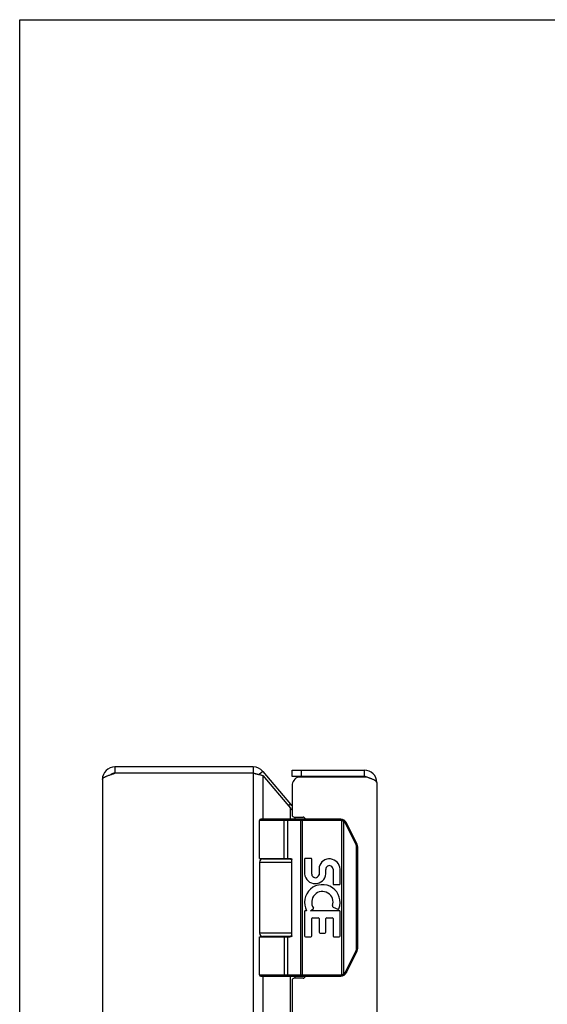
# Model space of a CAD drawing. Header units: inches. Extents: x 0 to 42.3, y 0 to 27.4.
# Tile 7 of 13: x 0 to 5, y 17.9 to 27.4. Entities that reach past the tile are written whole.
import ezdxf

# ---------------------------------------------------------------- set-up
doc = ezdxf.new("R2010")
doc.units = ezdxf.units.IN
doc.header["$LTSCALE"] = 2.325389
doc.header["$MEASUREMENT"] = 0
doc.layers.get('0').update_dxf_attribs({"linetype": 'CONTINUOUS'})
doc.layers.add('02___PRT_ALL_AXES', color=7, linetype='CONTINUOUS')

msp = doc.modelspace()

# ---------------------------------------------------------------- linework, layer by layer
at = {"color": 7, "linetype": 'Continuous'}
for p, q in [((0, 0), (0, 27.3575)), ((0, 27.3575), (42.2798, 27.3575)), ((0.9108, 20.2099), (0.9108, 20.1499)), ((2.2349, 20.2099), (2.2349, 20.1499)), ((2.3268, 20.167), (2.2919, 20.1377)), ((2.6064, 20.1199), (2.6064, 20.1799)), ((2.6964, 20.1199), (2.6964, 20.1799)), ((3.2964, 20.1799), (3.2964, 20.1199)), ((3.2964, 20.1199), (2.6064, 20.1199)), ((2.5897, 19.8537), (2.5707, 19.8377)), ((3.0707, 19.6969), (2.2934, 19.6969)), ((3.0707, 19.7099), (2.3064, 19.7099)), ((2.5238, 19.7099), (2.5237, 19.7099)), ((2.5239, 19.7099), (2.5238, 19.7099)), ((2.524, 19.7099), (2.5239, 19.7099)), ((2.5302, 19.3349), (2.5302, 19.6971)), ((2.5303, 19.3349), (2.5303, 19.6971)), ((2.5662, 19.3349), (2.5662, 19.6969)), ((2.6865, 19.7051), (2.6864, 19.7054)), ((2.6865, 19.7048), (2.6865, 19.7051)), ((2.6865, 19.7044), (2.6865, 19.7048)), ((2.6866, 19.7041), (2.6865, 19.7044)), ((2.6866, 19.7037), (2.6866, 19.7041)), ((2.6866, 19.7033), (2.6866, 19.7037)), ((2.6867, 19.7029), (2.6866, 19.7033)), ((2.6867, 19.7026), (2.6867, 19.7029)), ((2.6867, 19.7022), (2.6867, 19.7026)), ((2.6868, 19.7018), (2.6867, 19.7022)), ((2.6868, 19.7014), (2.6868, 19.7018)), ((2.6868, 19.7009), (2.6868, 19.7014)), ((2.6868, 19.7005), (2.6868, 19.7009)), ((2.6868, 19.7001), (2.6868, 19.7005)), ((2.6869, 19.6997), (2.6868, 19.7001)), ((2.6869, 19.6993), (2.6869, 19.6997)), ((2.6869, 19.6988), (2.6869, 19.6993)), ((2.6869, 19.6984), (2.6869, 19.6988)), ((2.6869, 19.698), (2.6869, 19.6984)), ((2.6869, 19.6975), (2.6869, 19.698)), ((2.6869, 19.6971), (2.6869, 19.6975)), ((2.7061, 18.2099), (2.7061, 19.7099)), ((3.0707, 19.6969), (3.0707, 19.7099)), ((3.0827, 19.6954), (3.0858, 19.708)), ((3.0827, 18.2243), (3.0827, 19.6954)), ((3.1, 19.6886), (3.1002, 19.6889)), ((3.1, 18.2312), (3.1, 19.6886)), ((3.1002, 19.6889), (3.1006, 19.6895)), ((3.1006, 19.6895), (3.1009, 19.69)), ((3.1009, 19.69), (3.1012, 19.6906)), ((3.1012, 19.6906), (3.1016, 19.6911)), ((3.1016, 19.6911), (3.1019, 19.6916)), ((3.1019, 19.6916), (3.1021, 19.692)), ((3.1021, 19.692), (3.1023, 19.6923)), ((3.1023, 19.6923), (3.1025, 19.6926)), ((3.1025, 19.6926), (3.1027, 19.693)), ((3.1027, 19.693), (3.1029, 19.6933)), ((3.1029, 19.6933), (3.103, 19.6936)), ((3.103, 19.6936), (3.1032, 19.6939)), ((3.1032, 19.6939), (3.1034, 19.6942)), ((3.1034, 19.6942), (3.1036, 19.6945)), ((3.1036, 19.6945), (3.1037, 19.6948)), ((3.1037, 19.6948), (3.1039, 19.6951)), ((3.1039, 19.6951), (3.104, 19.6954)), ((3.104, 19.6954), (3.1042, 19.6957)), ((3.1042, 19.6957), (3.1043, 19.696)), ((3.1043, 19.696), (3.1044, 19.6962)), ((3.1168, 19.6695), (3.1174, 19.6698)), ((3.2179, 19.4673), (3.1168, 19.6695)), ((3.1174, 19.6698), (3.1181, 19.6702)), ((3.1181, 19.6702), (3.1189, 19.6706)), ((3.1189, 19.6706), (3.1196, 19.671)), ((3.1196, 19.671), (3.1203, 19.6714)), ((3.1203, 19.6714), (3.121, 19.6717)), ((3.121, 19.6717), (3.1217, 19.6721)), ((3.1217, 19.6721), (3.1221, 19.6724)), ((3.1221, 19.6724), (3.1226, 19.6726)), ((3.1226, 19.6726), (3.123, 19.6729)), ((3.123, 19.6729), (3.1234, 19.6731)), ((3.1234, 19.6731), (3.1238, 19.6733)), ((3.1238, 19.6733), (3.1241, 19.6735)), ((3.1241, 19.6735), (3.1243, 19.6736)), ((3.1243, 19.6736), (3.1245, 19.6738)), ((3.1245, 19.6738), (3.1248, 19.6739)), ((3.1248, 19.6739), (3.125, 19.674)), ((3.125, 19.674), (3.1252, 19.6741)), ((3.1252, 19.6741), (3.1254, 19.6743)), ((3.2278, 19.4731), (3.1266, 19.6753)), ((3.2179, 19.4673), (3.2185, 19.4676)), ((3.2185, 19.4676), (3.2193, 19.468)), ((3.2193, 19.468), (3.22, 19.4684)), ((3.22, 19.4684), (3.2207, 19.4687)), ((3.2207, 19.4687), (3.2214, 19.4691)), ((3.2214, 19.4691), (3.2221, 19.4695)), ((3.2221, 19.4695), (3.2228, 19.4698)), ((3.2228, 19.4698), (3.2233, 19.4701)), ((3.2232, 18.4746), (3.2232, 19.4451)), ((3.2232, 19.4451), (3.2344, 19.4451)), ((3.2233, 19.4701), (3.2237, 19.4704)), ((3.2237, 19.4704), (3.2242, 19.4706)), ((3.2242, 19.4706), (3.2246, 19.4708)), ((3.2246, 19.4708), (3.225, 19.4711)), ((3.225, 19.4711), (3.2252, 19.4712)), ((3.2252, 19.4712), (3.2254, 19.4714)), ((3.2254, 19.4714), (3.2257, 19.4715)), ((3.2257, 19.4715), (3.2259, 19.4716)), ((3.2259, 19.4716), (3.2261, 19.4718)), ((3.2261, 19.4718), (3.2263, 19.4719)), ((3.2263, 19.4719), (3.2265, 19.472)), ((3.2344, 18.4746), (3.2344, 19.4451)), ((2.3234, 19.3299), (2.6021, 19.3299)), ((2.6043, 18.5949), (2.6043, 19.3249)), ((2.2934, 19.2999), (2.6043, 19.2999)), ((2.6043, 18.6199), (2.2934, 18.6199)), ((2.2934, 18.5849), (2.5844, 18.5849)), ((2.6021, 18.5899), (2.3234, 18.5899)), ((2.5662, 18.2229), (2.5662, 18.5849)), ((3.2232, 18.4746), (3.2344, 18.4746)), ((3.1168, 18.2503), (3.2179, 18.4525)), ((3.1266, 18.2444), (3.2278, 18.4467)), ((3.2179, 18.4525), (3.2189, 18.452)), ((3.2189, 18.452), (3.2196, 18.4516)), ((3.2196, 18.4516), (3.2204, 18.4512)), ((3.2204, 18.4512), (3.2211, 18.4509)), ((3.2211, 18.4509), (3.2218, 18.4505)), ((3.2218, 18.4505), (3.2225, 18.4501)), ((3.2225, 18.4501), (3.2229, 18.4498)), ((3.2229, 18.4498), (3.2234, 18.4496)), ((3.2234, 18.4496), (3.2239, 18.4493)), ((3.2239, 18.4493), (3.2243, 18.4491)), ((3.2243, 18.4491), (3.2247, 18.4489)), ((3.2247, 18.4489), (3.225, 18.4487)), ((3.225, 18.4487), (3.2252, 18.4486)), ((3.2252, 18.4486), (3.2254, 18.4484)), ((3.2254, 18.4484), (3.2257, 18.4483)), ((3.2257, 18.4483), (3.2259, 18.4481)), ((3.2259, 18.4481), (3.2261, 18.448)), ((3.2261, 18.448), (3.2263, 18.4479)), ((2.2934, 18.2229), (3.0707, 18.2229)), ((2.3064, 18.2099), (3.0707, 18.2099)), ((2.5238, 18.2099), (2.5237, 18.2099)), ((2.5239, 18.2099), (2.5238, 18.2099)), ((2.524, 18.2099), (2.5239, 18.2099)), ((2.5242, 18.2099), (2.524, 18.2099)), ((2.6866, 18.2155), (2.6865, 18.2152)), ((2.6865, 18.2152), (2.6865, 18.2148)), ((2.6867, 18.2166), (2.6866, 18.2163)), ((2.6866, 18.2163), (2.6866, 18.2159)), ((2.6866, 18.2159), (2.6866, 18.2155)), ((2.6868, 18.2182), (2.6867, 18.2178)), ((2.6867, 18.2178), (2.6867, 18.2174)), ((2.6867, 18.2174), (2.6867, 18.217)), ((2.6867, 18.217), (2.6867, 18.2166)), ((2.6869, 18.2199), (2.6868, 18.2195)), ((2.6868, 18.2195), (2.6868, 18.219)), ((2.6868, 18.219), (2.6868, 18.2186)), ((2.6868, 18.2186), (2.6868, 18.2182)), ((2.6869, 18.2225), (2.6869, 18.222)), ((2.6869, 18.222), (2.6869, 18.2216)), ((2.6869, 18.2216), (2.6869, 18.2212)), ((2.6869, 18.2212), (2.6869, 18.2207)), ((2.6869, 18.2207), (2.6869, 18.2203)), ((2.6869, 18.2203), (2.6869, 18.2199)), ((3.0707, 18.2229), (3.0707, 18.2099)), ((3.0827, 18.2243), (3.0858, 18.2117)), ((3.1, 18.2312), (3.1003, 18.2307)), ((3.1003, 18.2307), (3.1007, 18.2301)), ((3.1007, 18.2301), (3.101, 18.2296)), ((3.101, 18.2296), (3.1013, 18.229)), ((3.1013, 18.229), (3.1017, 18.2285)), ((3.1017, 18.2285), (3.102, 18.228)), ((3.102, 18.228), (3.1022, 18.2277)), ((3.1022, 18.2277), (3.1024, 18.2273)), ((3.1024, 18.2273), (3.1026, 18.227)), ((3.1026, 18.227), (3.1028, 18.2267)), ((3.1028, 18.2267), (3.103, 18.2263)), ((3.103, 18.2263), (3.1031, 18.226)), ((3.1031, 18.226), (3.1033, 18.2257)), ((3.1033, 18.2257), (3.1035, 18.2254)), ((3.1035, 18.2254), (3.1036, 18.2251)), ((3.1036, 18.2251), (3.1038, 18.2248)), ((3.1038, 18.2248), (3.104, 18.2245)), ((3.104, 18.2245), (3.1041, 18.2242)), ((3.1041, 18.2242), (3.1042, 18.224)), ((3.1168, 18.2503), (3.1178, 18.2498)), ((3.1178, 18.2498), (3.1185, 18.2494)), ((3.1185, 18.2494), (3.1193, 18.249)), ((3.1193, 18.249), (3.12, 18.2486)), ((3.12, 18.2486), (3.1207, 18.2482)), ((3.1207, 18.2482), (3.1213, 18.2479)), ((3.1213, 18.2479), (3.1218, 18.2476)), ((3.1218, 18.2476), (3.1223, 18.2473)), ((3.1223, 18.2473), (3.1227, 18.2471)), ((3.1227, 18.2471), (3.1232, 18.2468)), ((3.1232, 18.2468), (3.1236, 18.2466)), ((3.1236, 18.2466), (3.1238, 18.2464)), ((3.1238, 18.2464), (3.1241, 18.2463)), ((3.1241, 18.2463), (3.1243, 18.2462)), ((3.1243, 18.2462), (3.1245, 18.246)), ((3.1245, 18.246), (3.1248, 18.2459)), ((3.1248, 18.2459), (3.125, 18.2458)), ((3.125, 18.2458), (3.1252, 18.2456))]:
    msp.add_line(p, q, dxfattribs=at)
at = {"color": 3, "linetype": 'Continuous'}
for p, q in [((2.2349, 20.2099), (0.9108, 20.2099)), ((2.3268, 20.167), (2.5897, 19.8537)), ((2.6064, 20.1799), (3.2964, 20.1799)), ((0.7908, 20.0899), (0.7908, 7.3299)), ((2.2349, 20.1499), (0.9108, 20.1499)), ((2.2349, 20.1499), (2.2349, 7.2699)), ((2.3268, 20.1285), (2.3268, 19.7099)), ((2.3268, 20.1285), (2.5897, 19.8151)), ((2.6668, 20.1149), (3.312, 20.1149)), ((3.4164, 20.0599), (3.4164, 7.3599)), ((2.6064, 20.0299), (2.6064, 19.7499)), ((2.5897, 19.7099), (2.5897, 19.8151)), ((2.6264, 19.7299), (2.7114, 19.7299)), ((2.6357, 19.7099), (2.6357, 19.7299)), ((2.3268, 19.3349), (2.3268, 19.3299)), ((2.5897, 19.3299), (2.5897, 19.3346)), ((2.3268, 18.5899), (2.3268, 18.5849)), ((2.5897, 18.5852), (2.5897, 18.5899)), ((2.3268, 18.2099), (2.3268, 9.2099)), ((2.5897, 9.2099), (2.5897, 18.2099)), ((2.7114, 18.1899), (2.6264, 18.1899)), ((2.6357, 18.1899), (2.6357, 18.2099)), ((2.6064, 18.1699), (2.6064, 9.2499))]:
    msp.add_line(p, q, dxfattribs=at)
for points in [[(0.7908, 20.0899), (0.791, 20.092), (0.7916, 20.0942), (0.7925, 20.0963), (0.7938, 20.0985), (0.7955, 20.1006), (0.7976, 20.1027), (0.8, 20.1049), (0.8027, 20.107), (0.8058, 20.1092), (0.8092, 20.1113), (0.813, 20.1135), (0.817, 20.1156), (0.8213, 20.1177), (0.826, 20.1199), (0.8309, 20.122), (0.836, 20.1242), (0.8414, 20.1263), (0.847, 20.1285), (0.8528, 20.1306), (0.8587, 20.1327), (0.8649, 20.1349), (0.8712, 20.137), (0.8776, 20.1392), (0.8841, 20.1413), (0.8907, 20.1435), (0.8974, 20.1456), (0.9041, 20.1477), (0.9108, 20.1499)], [(2.2349, 20.1499), (2.2479, 20.1472), (2.2544, 20.1459), (2.2609, 20.1445), (2.2672, 20.1432), (2.2734, 20.1419), (2.2796, 20.1405), (2.2856, 20.1392), (2.2914, 20.1378), (2.2971, 20.1365), (2.3026, 20.1352), (2.3079, 20.1338), (2.313, 20.1325), (2.3179, 20.1311), (2.3225, 20.1298), (2.3268, 20.1285)], [(3.4164, 20.0599), (3.4162, 20.0619), (3.4157, 20.0638), (3.4149, 20.0658), (3.4138, 20.0677), (3.4124, 20.0697), (3.4107, 20.0717), (3.4087, 20.0736), (3.4063, 20.0756), (3.4037, 20.0776), (3.4008, 20.0795), (3.3977, 20.0815), (3.3942, 20.0835), (3.3905, 20.0854), (3.3866, 20.0874), (3.3824, 20.0894), (3.378, 20.0913), (3.3733, 20.0933), (3.3685, 20.0952), (3.3635, 20.0972), (3.3583, 20.0992), (3.3529, 20.1011), (3.3474, 20.1031), (3.3418, 20.1051), (3.336, 20.107), (3.3301, 20.109), (3.3242, 20.111), (3.3181, 20.1129), (3.312, 20.1149)], [(2.5897, 19.8151), (2.5927, 19.8115), (2.5958, 19.808), (2.5992, 19.8044), (2.6027, 19.8008), (2.6064, 19.7973)]]:
    msp.add_lwpolyline(points, dxfattribs=at)
at = {"color": 7, "linetype": 'Continuous'}
for points in [[(2.5303, 19.6971), (2.5303, 19.6973), (2.5303, 19.6975), (2.5303, 19.6978), (2.5302, 19.698), (2.5302, 19.6982), (2.5302, 19.6984), (2.5302, 19.6986), (2.5302, 19.6988), (2.5302, 19.6991), (2.5302, 19.6993), (2.5301, 19.6995), (2.5301, 19.6997), (2.5301, 19.6999), (2.5301, 19.7001), (2.53, 19.7003), (2.53, 19.7005), (2.53, 19.7007), (2.5299, 19.7009), (2.5299, 19.7012), (2.5299, 19.7014), (2.5298, 19.7016), (2.5298, 19.7018), (2.5297, 19.702), (2.5297, 19.7022), (2.5297, 19.7024), (2.5296, 19.7026), (2.5296, 19.7028), (2.5295, 19.7029), (2.5295, 19.7031), (2.5294, 19.7033), (2.5294, 19.7035), (2.5293, 19.7037), (2.5292, 19.7039), (2.5292, 19.7041), (2.5291, 19.7042), (2.5291, 19.7044), (2.529, 19.7046), (2.5289, 19.7048), (2.5289, 19.7049), (2.5288, 19.7051), (2.5287, 19.7053), (2.5286, 19.7054), (2.5286, 19.7056), (2.5285, 19.7058), (2.5284, 19.7059), (2.5283, 19.7061), (2.5283, 19.7062), (2.5282, 19.7064), (2.5281, 19.7065), (2.528, 19.7067), (2.5279, 19.7068), (2.5279, 19.707), (2.5278, 19.7071), (2.5277, 19.7072), (2.5276, 19.7074), (2.5275, 19.7075), (2.5274, 19.7076), (2.5273, 19.7077), (2.5272, 19.7078), (2.5271, 19.708), (2.5271, 19.7081), (2.527, 19.7082), (2.5269, 19.7083), (2.5268, 19.7084), (2.5267, 19.7085), (2.5266, 19.7086), (2.5265, 19.7087), (2.5264, 19.7088), (2.5263, 19.7089), (2.5262, 19.7089), (2.5261, 19.709), (2.526, 19.7091), (2.5259, 19.7092), (2.5258, 19.7092), (2.5257, 19.7093), (2.5256, 19.7094), (2.5254, 19.7094), (2.5253, 19.7095), (2.5252, 19.7095), (2.5251, 19.7096), (2.525, 19.7096), (2.5249, 19.7097), (2.5248, 19.7097), (2.5247, 19.7097), (2.5246, 19.7098), (2.5245, 19.7098), (2.5244, 19.7098), (2.5243, 19.7098), (2.5242, 19.7099), (2.524, 19.7099)], [(2.5302, 19.6971), (2.5302, 19.6973), (2.5302, 19.6975), (2.5302, 19.6978), (2.5302, 19.698), (2.5302, 19.6982), (2.5302, 19.6984), (2.5302, 19.6986), (2.5302, 19.6988), (2.5301, 19.6991), (2.5301, 19.6993), (2.5301, 19.6995), (2.5301, 19.6997), (2.5301, 19.6999), (2.53, 19.7001), (2.53, 19.7003), (2.53, 19.7005), (2.5299, 19.7007), (2.5299, 19.7009), (2.5299, 19.7012), (2.5298, 19.7014), (2.5298, 19.7016), (2.5298, 19.7018), (2.5297, 19.702), (2.5297, 19.7022), (2.5296, 19.7024), (2.5296, 19.7026), (2.5295, 19.7028), (2.5295, 19.7029), (2.5294, 19.7031), (2.5294, 19.7033), (2.5293, 19.7035), (2.5293, 19.7037), (2.5292, 19.7039), (2.5291, 19.7041), (2.5291, 19.7042), (2.529, 19.7044), (2.529, 19.7046), (2.5289, 19.7048), (2.5288, 19.7049), (2.5288, 19.7051), (2.5287, 19.7053), (2.5286, 19.7054), (2.5285, 19.7056), (2.5285, 19.7058), (2.5284, 19.7059), (2.5283, 19.7061), (2.5282, 19.7062), (2.5282, 19.7064), (2.5281, 19.7065), (2.528, 19.7067), (2.5279, 19.7068), (2.5278, 19.707), (2.5277, 19.7071), (2.5277, 19.7072), (2.5276, 19.7074), (2.5275, 19.7075), (2.5274, 19.7076), (2.5273, 19.7077), (2.5272, 19.7078), (2.5271, 19.708), (2.527, 19.7081), (2.5269, 19.7082), (2.5268, 19.7083), (2.5267, 19.7084), (2.5266, 19.7085), (2.5265, 19.7086), (2.5264, 19.7087), (2.5263, 19.7088), (2.5262, 19.7089), (2.5261, 19.7089), (2.526, 19.709), (2.5259, 19.7091), (2.5258, 19.7092), (2.5257, 19.7092), (2.5256, 19.7093), (2.5255, 19.7094), (2.5254, 19.7094), (2.5253, 19.7095), (2.5252, 19.7095), (2.5251, 19.7096), (2.525, 19.7096), (2.5249, 19.7097), (2.5248, 19.7097), (2.5247, 19.7097), (2.5246, 19.7098), (2.5244, 19.7098), (2.5243, 19.7098), (2.5242, 19.7098), (2.5241, 19.7099)], [(2.5662, 19.6969), (2.5662, 19.6971), (2.5662, 19.6973), (2.5662, 19.6975), (2.5662, 19.6978), (2.5662, 19.698), (2.5662, 19.6982), (2.5662, 19.6984), (2.5661, 19.6986), (2.5661, 19.6988), (2.5661, 19.6991), (2.5661, 19.6993), (2.566, 19.6995), (2.566, 19.6997), (2.566, 19.6999), (2.5659, 19.7001), (2.5659, 19.7003), (2.5658, 19.7005), (2.5658, 19.7007), (2.5657, 19.7009), (2.5657, 19.7012), (2.5656, 19.7014), (2.5656, 19.7016), (2.5655, 19.7018), (2.5654, 19.702), (2.5654, 19.7022), (2.5653, 19.7024), (2.5652, 19.7026), (2.5652, 19.7028), (2.5651, 19.7029), (2.565, 19.7031), (2.5649, 19.7033), (2.5649, 19.7035), (2.5648, 19.7037), (2.5647, 19.7039), (2.5646, 19.7041), (2.5645, 19.7042), (2.5644, 19.7044), (2.5643, 19.7046), (2.5642, 19.7048), (2.5641, 19.7049), (2.564, 19.7051), (2.5639, 19.7053), (2.5638, 19.7054), (2.5637, 19.7056), (2.5636, 19.7058), (2.5635, 19.7059), (2.5633, 19.7061), (2.5632, 19.7062), (2.5631, 19.7064), (2.563, 19.7065), (2.5629, 19.7067), (2.5627, 19.7068), (2.5626, 19.707), (2.5625, 19.7071), (2.5624, 19.7072), (2.5622, 19.7074), (2.5621, 19.7075), (2.562, 19.7076), (2.5618, 19.7077), (2.5617, 19.7078), (2.5615, 19.708), (2.5614, 19.7081), (2.5613, 19.7082), (2.5611, 19.7083), (2.561, 19.7084), (2.5608, 19.7085), (2.5607, 19.7086), (2.5605, 19.7087), (2.5604, 19.7088), (2.5602, 19.7089), (2.5601, 19.7089), (2.5599, 19.709), (2.5598, 19.7091), (2.5596, 19.7092), (2.5595, 19.7092), (2.5593, 19.7093), (2.5591, 19.7094), (2.559, 19.7094), (2.5588, 19.7095), (2.5587, 19.7095), (2.5585, 19.7096), (2.5583, 19.7096), (2.5582, 19.7097), (2.558, 19.7097), (2.5579, 19.7097), (2.5577, 19.7098), (2.5575, 19.7098), (2.5574, 19.7098), (2.5572, 19.7098), (2.557, 19.7099), (2.5569, 19.7099), (2.5567, 19.7099), (2.5566, 19.7099), (2.5564, 19.7099)], [(2.6864, 19.7054), (2.6864, 19.7056), (2.6864, 19.7058), (2.6863, 19.7059), (2.6863, 19.7061), (2.6863, 19.7062), (2.6863, 19.7064), (2.6862, 19.7065), (2.6862, 19.7067), (2.6862, 19.7068), (2.6862, 19.707), (2.6861, 19.7071), (2.6861, 19.7072), (2.6861, 19.7074), (2.6861, 19.7075), (2.686, 19.7076), (2.686, 19.7077), (2.686, 19.7078), (2.686, 19.708), (2.6859, 19.7081), (2.6859, 19.7082), (2.6859, 19.7083), (2.6858, 19.7084), (2.6858, 19.7085), (2.6858, 19.7086), (2.6857, 19.7087), (2.6857, 19.7088), (2.6857, 19.7089), (2.6857, 19.7089), (2.6856, 19.709), (2.6856, 19.7091), (2.6856, 19.7092), (2.6855, 19.7092), (2.6855, 19.7093), (2.6855, 19.7094), (2.6854, 19.7094), (2.6854, 19.7095), (2.6854, 19.7095), (2.6853, 19.7096), (2.6853, 19.7096), (2.6853, 19.7097), (2.6852, 19.7097), (2.6852, 19.7097), (2.6852, 19.7098), (2.6851, 19.7098), (2.6851, 19.7098), (2.6851, 19.7098), (2.685, 19.7099), (2.685, 19.7099), (2.685, 19.7099), (2.6849, 19.7099), (2.6849, 19.7099)], [(2.6869, 19.6971), (2.6869, 18.2227), (2.6869, 18.2225)], [(3.1, 19.6886), (3.0995, 19.6889), (3.099, 19.6892), (3.0984, 19.6895), (3.0979, 19.6897), (3.0974, 19.69), (3.0969, 19.6903), (3.0964, 19.6906), (3.0959, 19.6908), (3.0953, 19.6911), (3.0948, 19.6913), (3.0943, 19.6916), (3.0937, 19.6918), (3.0932, 19.692), (3.0927, 19.6923), (3.0921, 19.6925), (3.0916, 19.6927), (3.091, 19.6929), (3.0905, 19.6931), (3.0899, 19.6933), (3.0894, 19.6935), (3.0888, 19.6937), (3.0883, 19.6939), (3.0877, 19.6941), (3.0872, 19.6942), (3.0866, 19.6944), (3.086, 19.6946), (3.0855, 19.6947), (3.0849, 19.6949), (3.0844, 19.695), (3.0838, 19.6952), (3.0832, 19.6953), (3.0827, 19.6954)], [(3.1168, 19.6695), (3.1166, 19.67), (3.1163, 19.6705), (3.1161, 19.671), (3.1158, 19.6714), (3.1155, 19.6719), (3.1153, 19.6723), (3.115, 19.6728), (3.1147, 19.6733), (3.1144, 19.6737), (3.1142, 19.6742), (3.1139, 19.6746), (3.1136, 19.6751), (3.1133, 19.6755), (3.113, 19.6759), (3.1126, 19.6764), (3.1123, 19.6768), (3.112, 19.6772), (3.1117, 19.6777), (3.1114, 19.6781), (3.111, 19.6785), (3.1107, 19.6789), (3.1103, 19.6793), (3.11, 19.6797), (3.1096, 19.6801), (3.1093, 19.6805), (3.1089, 19.6809), (3.1086, 19.6813), (3.1082, 19.6817), (3.1078, 19.6821), (3.1074, 19.6825), (3.1071, 19.6829), (3.1067, 19.6832), (3.1063, 19.6836), (3.1059, 19.684), (3.1055, 19.6843), (3.1051, 19.6847), (3.1047, 19.685), (3.1043, 19.6854), (3.1039, 19.6857), (3.1034, 19.6861), (3.103, 19.6864), (3.1026, 19.6867), (3.1022, 19.687), (3.1017, 19.6874), (3.1013, 19.6877), (3.1009, 19.688), (3.1004, 19.6883), (3.1, 19.6886)], [(3.1044, 19.6962), (3.1045, 19.6963), (3.1046, 19.6965), (3.1046, 19.6966), (3.1047, 19.6967), (3.1047, 19.6968), (3.1048, 19.6969), (3.1048, 19.6971), (3.1049, 19.6972), (3.1049, 19.6973), (3.105, 19.6974), (3.105, 19.6975), (3.1051, 19.6976), (3.1051, 19.6977), (3.1051, 19.6978), (3.1052, 19.6979), (3.1052, 19.698), (3.1052, 19.6981), (3.1053, 19.6982), (3.1053, 19.6982), (3.1053, 19.6983), (3.1053, 19.6984), (3.1054, 19.6985), (3.1054, 19.6985), (3.1054, 19.6986), (3.1054, 19.6987), (3.1054, 19.6987), (3.1055, 19.6988), (3.1055, 19.6989), (3.1055, 19.6989), (3.1055, 19.699), (3.1055, 19.699), (3.1055, 19.6991), (3.1055, 19.6991), (3.1055, 19.6992), (3.1055, 19.6992), (3.1055, 19.6992), (3.1055, 19.6993), (3.1055, 19.6993), (3.1054, 19.6993), (3.1054, 19.6994), (3.1054, 19.6994), (3.1054, 19.6994), (3.1054, 19.6994)], [(3.1254, 19.6743), (3.1254, 19.6743), (3.1255, 19.6744), (3.1256, 19.6744), (3.1257, 19.6745), (3.1258, 19.6745), (3.1258, 19.6746), (3.1259, 19.6746), (3.126, 19.6747), (3.126, 19.6747), (3.1261, 19.6748), (3.1262, 19.6748), (3.1262, 19.6749), (3.1263, 19.6749), (3.1263, 19.6749), (3.1264, 19.675), (3.1264, 19.675), (3.1264, 19.675), (3.1265, 19.6751), (3.1265, 19.6751), (3.1265, 19.6751), (3.1266, 19.6752), (3.1266, 19.6752), (3.1266, 19.6752), (3.1266, 19.6752), (3.1266, 19.6753), (3.1266, 19.6753), (3.1266, 19.6753), (3.1266, 19.6753), (3.1266, 19.6753), (3.1266, 19.6753)], [(3.2232, 19.4451), (3.2232, 19.4457), (3.2231, 19.4462), (3.2231, 19.4468), (3.2231, 19.4473), (3.2231, 19.4479), (3.223, 19.4484), (3.223, 19.449), (3.223, 19.4495), (3.2229, 19.45), (3.2229, 19.4506), (3.2228, 19.4511), (3.2227, 19.4517), (3.2226, 19.4522), (3.2226, 19.4528), (3.2225, 19.4533), (3.2224, 19.4538), (3.2223, 19.4544), (3.2222, 19.4549), (3.2221, 19.4554), (3.222, 19.456), (3.2218, 19.4565), (3.2217, 19.457), (3.2216, 19.4576), (3.2214, 19.4581), (3.2213, 19.4586), (3.2211, 19.4591), (3.221, 19.4597), (3.2208, 19.4602), (3.2206, 19.4607), (3.2205, 19.4612), (3.2203, 19.4617), (3.2201, 19.4623), (3.2199, 19.4628), (3.2197, 19.4633), (3.2195, 19.4638), (3.2193, 19.4643), (3.2191, 19.4648), (3.2189, 19.4653), (3.2186, 19.4658), (3.2184, 19.4663), (3.2182, 19.4668), (3.2179, 19.4673)], [(3.2265, 19.472), (3.2266, 19.4721), (3.2267, 19.4721), (3.2267, 19.4722), (3.2268, 19.4722), (3.2269, 19.4723), (3.227, 19.4723), (3.227, 19.4724), (3.2271, 19.4724), (3.2272, 19.4725), (3.2272, 19.4725), (3.2273, 19.4726), (3.2273, 19.4726), (3.2274, 19.4726), (3.2274, 19.4727), (3.2275, 19.4727), (3.2275, 19.4728), (3.2276, 19.4728), (3.2276, 19.4728), (3.2276, 19.4729), (3.2277, 19.4729), (3.2277, 19.4729), (3.2277, 19.4729), (3.2277, 19.473), (3.2277, 19.473), (3.2277, 19.473), (3.2278, 19.473), (3.2278, 19.473), (3.2278, 19.4731), (3.2278, 19.4731), (3.2278, 19.4731)], [(2.2934, 19.3349), (2.5844, 19.3349), (2.5851, 19.3349), (2.5857, 19.3349), (2.5864, 19.3348), (2.587, 19.3348), (2.5877, 19.3348), (2.5883, 19.3347), (2.5889, 19.3347), (2.5895, 19.3346), (2.59, 19.3346), (2.5906, 19.3345), (2.5911, 19.3345), (2.5916, 19.3344), (2.592, 19.3343), (2.5925, 19.3342), (2.5929, 19.3342), (2.5934, 19.3341), (2.5938, 19.334), (2.5942, 19.3339), (2.5945, 19.3338), (2.5949, 19.3337), (2.5953, 19.3336), (2.5956, 19.3335), (2.5959, 19.3334), (2.5963, 19.3333), (2.5966, 19.3332), (2.5969, 19.3331), (2.5972, 19.333), (2.5975, 19.3328), (2.5977, 19.3327), (2.598, 19.3326), (2.5982, 19.3325), (2.5985, 19.3324), (2.5987, 19.3323), (2.599, 19.3321), (2.5992, 19.332), (2.5994, 19.3319), (2.5996, 19.3318), (2.5998, 19.3317), (2.6, 19.3315), (2.6002, 19.3314), (2.6004, 19.3313), (2.6006, 19.3312), (2.6007, 19.3311), (2.6009, 19.3309), (2.601, 19.3308), (2.6012, 19.3307), (2.6013, 19.3306), (2.6015, 19.3304), (2.6016, 19.3303), (2.6018, 19.3302), (2.6019, 19.3301), (2.602, 19.33), (2.6021, 19.3298), (2.6022, 19.3297), (2.6024, 19.3296), (2.6025, 19.3295), (2.6026, 19.3293), (2.6027, 19.3292), (2.6028, 19.3291), (2.6028, 19.329), (2.6029, 19.3289), (2.603, 19.3288), (2.6031, 19.3286), (2.6032, 19.3285), (2.6033, 19.3284), (2.6033, 19.3283), (2.6034, 19.3282), (2.6035, 19.3281), (2.6035, 19.3279), (2.6036, 19.3278), (2.6036, 19.3277), (2.6037, 19.3276), (2.6037, 19.3275), (2.6038, 19.3274), (2.6038, 19.3273), (2.6039, 19.3272), (2.6039, 19.327), (2.604, 19.3269), (2.604, 19.3268), (2.604, 19.3267), (2.6041, 19.3266), (2.6041, 19.3265), (2.6041, 19.3264), (2.6041, 19.3263), (2.6042, 19.3262), (2.6042, 19.3261), (2.6042, 19.326), (2.6042, 19.3259), (2.6042, 19.3257), (2.6043, 19.3256), (2.6043, 19.3255), (2.6043, 19.3254), (2.6043, 19.3253), (2.6043, 19.3252), (2.6043, 19.3251), (2.6043, 19.325), (2.6043, 19.3249)], [(2.5302, 18.5849), (2.5302, 18.2227), (2.5302, 18.2225), (2.5302, 18.2222), (2.5302, 18.222), (2.5302, 18.2218), (2.5302, 18.2216), (2.5302, 18.2214), (2.5302, 18.2212), (2.5302, 18.2209), (2.5301, 18.2207), (2.5301, 18.2205), (2.5301, 18.2203), (2.5301, 18.2201), (2.5301, 18.2199), (2.53, 18.2197), (2.53, 18.2195), (2.53, 18.2192), (2.5299, 18.219), (2.5299, 18.2188), (2.5299, 18.2186), (2.5298, 18.2184), (2.5298, 18.2182), (2.5298, 18.218), (2.5297, 18.2178), (2.5297, 18.2176), (2.5296, 18.2174), (2.5296, 18.2172), (2.5295, 18.217), (2.5295, 18.2168), (2.5294, 18.2166), (2.5294, 18.2165), (2.5293, 18.2163), (2.5293, 18.2161), (2.5292, 18.2159), (2.5291, 18.2157), (2.5291, 18.2155), (2.529, 18.2154), (2.529, 18.2152), (2.5289, 18.215), (2.5288, 18.2148), (2.5288, 18.2147), (2.5287, 18.2145), (2.5286, 18.2143), (2.5285, 18.2142), (2.5285, 18.214), (2.5284, 18.2139), (2.5283, 18.2137), (2.5282, 18.2135), (2.5282, 18.2134), (2.5281, 18.2132), (2.528, 18.2131), (2.5279, 18.213), (2.5278, 18.2128), (2.5277, 18.2127), (2.5277, 18.2126), (2.5276, 18.2124), (2.5275, 18.2123), (2.5274, 18.2122), (2.5273, 18.2121), (2.5272, 18.2119), (2.5271, 18.2118), (2.527, 18.2117), (2.5269, 18.2116), (2.5268, 18.2115), (2.5267, 18.2114), (2.5266, 18.2113), (2.5265, 18.2112), (2.5264, 18.2111), (2.5263, 18.211), (2.5262, 18.2109), (2.5261, 18.2108), (2.526, 18.2108), (2.5259, 18.2107), (2.5258, 18.2106), (2.5257, 18.2105), (2.5256, 18.2105), (2.5255, 18.2104), (2.5254, 18.2104), (2.5253, 18.2103), (2.5252, 18.2102), (2.5251, 18.2102), (2.525, 18.2102), (2.5249, 18.2101), (2.5248, 18.2101), (2.5247, 18.21), (2.5246, 18.21), (2.5244, 18.21), (2.5243, 18.21), (2.5242, 18.2099), (2.5241, 18.2099)], [(2.5303, 18.5849), (2.5303, 18.2227), (2.5303, 18.2225), (2.5303, 18.2222), (2.5303, 18.222), (2.5302, 18.2218), (2.5302, 18.2216), (2.5302, 18.2214), (2.5302, 18.2212), (2.5302, 18.2209), (2.5302, 18.2207), (2.5302, 18.2205), (2.5301, 18.2203), (2.5301, 18.2201), (2.5301, 18.2199), (2.5301, 18.2197), (2.53, 18.2195), (2.53, 18.2192), (2.53, 18.219), (2.5299, 18.2188), (2.5299, 18.2186), (2.5299, 18.2184), (2.5298, 18.2182), (2.5298, 18.218), (2.5297, 18.2178), (2.5297, 18.2176), (2.5297, 18.2174), (2.5296, 18.2172), (2.5296, 18.217), (2.5295, 18.2168), (2.5295, 18.2166), (2.5294, 18.2165), (2.5294, 18.2163), (2.5293, 18.2161), (2.5292, 18.2159), (2.5292, 18.2157), (2.5291, 18.2155), (2.5291, 18.2154), (2.529, 18.2152), (2.5289, 18.215), (2.5289, 18.2148), (2.5288, 18.2147), (2.5287, 18.2145), (2.5286, 18.2143), (2.5286, 18.2142), (2.5285, 18.214), (2.5284, 18.2139), (2.5283, 18.2137), (2.5283, 18.2135), (2.5282, 18.2134), (2.5281, 18.2132), (2.528, 18.2131), (2.5279, 18.213), (2.5279, 18.2128), (2.5278, 18.2127), (2.5277, 18.2126), (2.5276, 18.2124), (2.5275, 18.2123), (2.5274, 18.2122), (2.5273, 18.2121), (2.5272, 18.2119), (2.5271, 18.2118), (2.5271, 18.2117), (2.527, 18.2116), (2.5269, 18.2115), (2.5268, 18.2114), (2.5267, 18.2113), (2.5266, 18.2112), (2.5265, 18.2111), (2.5264, 18.211), (2.5263, 18.2109), (2.5262, 18.2108), (2.5261, 18.2108), (2.526, 18.2107), (2.5259, 18.2106), (2.5258, 18.2105), (2.5257, 18.2105), (2.5256, 18.2104), (2.5254, 18.2104), (2.5253, 18.2103), (2.5252, 18.2102), (2.5251, 18.2102), (2.525, 18.2102), (2.5249, 18.2101), (2.5248, 18.2101), (2.5247, 18.21), (2.5246, 18.21), (2.5245, 18.21), (2.5244, 18.21), (2.5243, 18.2099), (2.5242, 18.2099)], [(2.6043, 18.5949), (2.6043, 18.5948), (2.6043, 18.5947), (2.6043, 18.5946), (2.6043, 18.5945), (2.6043, 18.5944), (2.6043, 18.5943), (2.6043, 18.5941), (2.6042, 18.594), (2.6042, 18.5939), (2.6042, 18.5938), (2.6042, 18.5937), (2.6042, 18.5936), (2.6041, 18.5935), (2.6041, 18.5934), (2.6041, 18.5933), (2.6041, 18.5932), (2.604, 18.5931), (2.604, 18.593), (2.604, 18.5928), (2.6039, 18.5927), (2.6039, 18.5926), (2.6038, 18.5925), (2.6038, 18.5924), (2.6037, 18.5923), (2.6037, 18.5922), (2.6036, 18.5921), (2.6036, 18.5919), (2.6035, 18.5918), (2.6035, 18.5917), (2.6034, 18.5916), (2.6033, 18.5915), (2.6033, 18.5914), (2.6032, 18.5913), (2.6031, 18.5911), (2.603, 18.591), (2.6029, 18.5909), (2.6028, 18.5908), (2.6028, 18.5907), (2.6027, 18.5906), (2.6026, 18.5904), (2.6025, 18.5903), (2.6024, 18.5902), (2.6022, 18.5901), (2.6021, 18.59), (2.602, 18.5898), (2.6019, 18.5897), (2.6018, 18.5896), (2.6016, 18.5895), (2.6015, 18.5893), (2.6013, 18.5892), (2.6012, 18.5891), (2.601, 18.589), (2.6009, 18.5889), (2.6007, 18.5887), (2.6006, 18.5886), (2.6004, 18.5885), (2.6002, 18.5884), (2.6, 18.5882), (2.5998, 18.5881), (2.5996, 18.588), (2.5994, 18.5879), (2.5992, 18.5878), (2.599, 18.5876), (2.5987, 18.5875), (2.5985, 18.5874), (2.5982, 18.5873), (2.598, 18.5872), (2.5977, 18.587), (2.5975, 18.5869), (2.5972, 18.5868), (2.5969, 18.5867), (2.5966, 18.5866), (2.5963, 18.5865), (2.5959, 18.5864), (2.5956, 18.5863), (2.5953, 18.5862), (2.5949, 18.5861), (2.5945, 18.586), (2.5942, 18.5859), (2.5938, 18.5858), (2.5934, 18.5857), (2.5929, 18.5856), (2.5925, 18.5855), (2.592, 18.5855), (2.5916, 18.5854), (2.5911, 18.5853), (2.5906, 18.5853), (2.59, 18.5852), (2.5895, 18.5851), (2.5889, 18.5851), (2.5883, 18.585), (2.5877, 18.585), (2.587, 18.585), (2.5864, 18.5849), (2.5857, 18.5849), (2.5851, 18.5849), (2.5844, 18.5849)], [(3.2179, 18.4525), (3.2182, 18.453), (3.2184, 18.4535), (3.2186, 18.454), (3.2189, 18.4545), (3.2191, 18.455), (3.2193, 18.4555), (3.2195, 18.456), (3.2197, 18.4565), (3.2199, 18.457), (3.2201, 18.4575), (3.2203, 18.458), (3.2205, 18.4586), (3.2206, 18.4591), (3.2208, 18.4596), (3.221, 18.4601), (3.2211, 18.4606), (3.2213, 18.4612), (3.2214, 18.4617), (3.2216, 18.4622), (3.2217, 18.4627), (3.2218, 18.4633), (3.222, 18.4638), (3.2221, 18.4643), (3.2222, 18.4649), (3.2223, 18.4654), (3.2224, 18.466), (3.2225, 18.4665), (3.2226, 18.467), (3.2226, 18.4676), (3.2227, 18.4681), (3.2228, 18.4687), (3.2229, 18.4692), (3.2229, 18.4697), (3.223, 18.4703), (3.223, 18.4708), (3.223, 18.4714), (3.2231, 18.4719), (3.2231, 18.4725), (3.2231, 18.473), (3.2231, 18.4736), (3.2232, 18.4741), (3.2232, 18.4746)], [(3.2263, 18.4479), (3.2265, 18.4478), (3.2266, 18.4477), (3.2267, 18.4477), (3.2267, 18.4476), (3.2268, 18.4475), (3.2269, 18.4475), (3.227, 18.4474), (3.227, 18.4474), (3.2271, 18.4473), (3.2272, 18.4473), (3.2272, 18.4473), (3.2273, 18.4472), (3.2273, 18.4472), (3.2274, 18.4471), (3.2274, 18.4471), (3.2275, 18.4471), (3.2275, 18.447), (3.2276, 18.447), (3.2276, 18.447), (3.2276, 18.4469), (3.2277, 18.4469), (3.2277, 18.4469), (3.2277, 18.4468), (3.2277, 18.4468), (3.2277, 18.4468), (3.2277, 18.4468), (3.2278, 18.4468), (3.2278, 18.4467), (3.2278, 18.4467), (3.2278, 18.4467), (3.2278, 18.4467)], [(2.5662, 18.2229), (2.5662, 18.2227), (2.5662, 18.2225), (2.5662, 18.2222), (2.5662, 18.222), (2.5662, 18.2218), (2.5662, 18.2216), (2.5662, 18.2214), (2.5661, 18.2212), (2.5661, 18.2209), (2.5661, 18.2207), (2.5661, 18.2205), (2.566, 18.2203), (2.566, 18.2201), (2.566, 18.2199), (2.5659, 18.2197), (2.5659, 18.2195), (2.5658, 18.2192), (2.5658, 18.219), (2.5657, 18.2188), (2.5657, 18.2186), (2.5656, 18.2184), (2.5656, 18.2182), (2.5655, 18.218), (2.5654, 18.2178), (2.5654, 18.2176), (2.5653, 18.2174), (2.5652, 18.2172), (2.5652, 18.217), (2.5651, 18.2168), (2.565, 18.2166), (2.5649, 18.2165), (2.5649, 18.2163), (2.5648, 18.2161), (2.5647, 18.2159), (2.5646, 18.2157), (2.5645, 18.2155), (2.5644, 18.2154), (2.5643, 18.2152), (2.5642, 18.215), (2.5641, 18.2148), (2.564, 18.2147), (2.5639, 18.2145), (2.5638, 18.2143), (2.5637, 18.2142), (2.5636, 18.214), (2.5635, 18.2139), (2.5633, 18.2137), (2.5632, 18.2135), (2.5631, 18.2134), (2.563, 18.2132), (2.5629, 18.2131), (2.5627, 18.213), (2.5626, 18.2128), (2.5625, 18.2127), (2.5624, 18.2126), (2.5622, 18.2124), (2.5621, 18.2123), (2.562, 18.2122), (2.5618, 18.2121), (2.5617, 18.2119), (2.5615, 18.2118), (2.5614, 18.2117), (2.5613, 18.2116), (2.5611, 18.2115), (2.561, 18.2114), (2.5608, 18.2113), (2.5607, 18.2112), (2.5605, 18.2111), (2.5604, 18.211), (2.5602, 18.2109), (2.5601, 18.2108), (2.5599, 18.2108), (2.5598, 18.2107), (2.5596, 18.2106), (2.5595, 18.2105), (2.5593, 18.2105), (2.5591, 18.2104), (2.559, 18.2104), (2.5588, 18.2103), (2.5587, 18.2102), (2.5585, 18.2102), (2.5583, 18.2102), (2.5582, 18.2101), (2.558, 18.2101), (2.5579, 18.21), (2.5577, 18.21), (2.5575, 18.21), (2.5574, 18.21), (2.5572, 18.2099), (2.557, 18.2099), (2.5569, 18.2099), (2.5567, 18.2099), (2.5566, 18.2099), (2.5564, 18.2099)], [(2.6865, 18.2148), (2.6864, 18.2145), (2.6864, 18.2143), (2.6864, 18.2142), (2.6864, 18.214), (2.6863, 18.2139), (2.6863, 18.2137), (2.6863, 18.2135), (2.6863, 18.2134), (2.6862, 18.2132), (2.6862, 18.2131), (2.6862, 18.213), (2.6862, 18.2128), (2.6861, 18.2127), (2.6861, 18.2126), (2.6861, 18.2124), (2.6861, 18.2123), (2.686, 18.2122), (2.686, 18.2121), (2.686, 18.2119), (2.686, 18.2118), (2.6859, 18.2117), (2.6859, 18.2116), (2.6859, 18.2115), (2.6858, 18.2114), (2.6858, 18.2113), (2.6858, 18.2112), (2.6857, 18.2111), (2.6857, 18.211), (2.6857, 18.2109), (2.6857, 18.2108), (2.6856, 18.2108), (2.6856, 18.2107), (2.6856, 18.2106), (2.6855, 18.2105), (2.6855, 18.2105), (2.6855, 18.2104), (2.6854, 18.2104), (2.6854, 18.2103), (2.6854, 18.2102), (2.6853, 18.2102), (2.6853, 18.2102), (2.6853, 18.2101), (2.6852, 18.2101), (2.6852, 18.21), (2.6852, 18.21), (2.6851, 18.21), (2.6851, 18.21), (2.6851, 18.2099), (2.685, 18.2099), (2.685, 18.2099), (2.685, 18.2099), (2.6849, 18.2099), (2.6849, 18.2099)], [(3.0827, 18.2243), (3.0832, 18.2245), (3.0838, 18.2246), (3.0844, 18.2248), (3.0849, 18.2249), (3.0855, 18.2251), (3.086, 18.2252), (3.0866, 18.2254), (3.0872, 18.2255), (3.0877, 18.2257), (3.0883, 18.2259), (3.0888, 18.2261), (3.0894, 18.2263), (3.0899, 18.2265), (3.0905, 18.2267), (3.091, 18.2269), (3.0916, 18.2271), (3.0921, 18.2273), (3.0927, 18.2275), (3.0932, 18.2277), (3.0937, 18.228), (3.0943, 18.2282), (3.0948, 18.2285), (3.0953, 18.2287), (3.0959, 18.229), (3.0964, 18.2292), (3.0969, 18.2295), (3.0974, 18.2298), (3.0979, 18.23), (3.0984, 18.2303), (3.099, 18.2306), (3.0995, 18.2309), (3.1, 18.2312)], [(3.1, 18.2312), (3.1004, 18.2315), (3.1009, 18.2318), (3.1013, 18.2321), (3.1017, 18.2324), (3.1022, 18.2327), (3.1026, 18.2331), (3.103, 18.2334), (3.1034, 18.2337), (3.1039, 18.2341), (3.1043, 18.2344), (3.1047, 18.2348), (3.1051, 18.2351), (3.1055, 18.2355), (3.1059, 18.2358), (3.1063, 18.2362), (3.1067, 18.2365), (3.1071, 18.2369), (3.1074, 18.2373), (3.1078, 18.2377), (3.1082, 18.2381), (3.1086, 18.2384), (3.1089, 18.2388), (3.1093, 18.2392), (3.1096, 18.2396), (3.11, 18.24), (3.1103, 18.2404), (3.1107, 18.2409), (3.111, 18.2413), (3.1114, 18.2417), (3.1117, 18.2421), (3.112, 18.2425), (3.1123, 18.243), (3.1126, 18.2434), (3.113, 18.2438), (3.1133, 18.2443), (3.1136, 18.2447), (3.1139, 18.2452), (3.1142, 18.2456), (3.1144, 18.2461), (3.1147, 18.2465), (3.115, 18.247), (3.1153, 18.2474), (3.1155, 18.2479), (3.1158, 18.2484), (3.1161, 18.2488), (3.1163, 18.2493), (3.1166, 18.2498), (3.1168, 18.2503)], [(3.1042, 18.224), (3.1044, 18.2237), (3.1044, 18.2236), (3.1045, 18.2234), (3.1046, 18.2233), (3.1046, 18.2232), (3.1047, 18.2231), (3.1047, 18.2229), (3.1048, 18.2228), (3.1048, 18.2227), (3.1049, 18.2226), (3.1049, 18.2225), (3.105, 18.2224), (3.105, 18.2223), (3.1051, 18.2222), (3.1051, 18.2221), (3.1051, 18.222), (3.1052, 18.2219), (3.1052, 18.2218), (3.1052, 18.2217), (3.1053, 18.2216), (3.1053, 18.2215), (3.1053, 18.2215), (3.1053, 18.2214), (3.1054, 18.2213), (3.1054, 18.2212), (3.1054, 18.2212), (3.1054, 18.2211), (3.1054, 18.221), (3.1055, 18.221), (3.1055, 18.2209), (3.1055, 18.2209), (3.1055, 18.2208), (3.1055, 18.2208), (3.1055, 18.2207), (3.1055, 18.2207), (3.1055, 18.2206), (3.1055, 18.2206), (3.1055, 18.2205), (3.1055, 18.2205), (3.1055, 18.2205), (3.1054, 18.2205), (3.1054, 18.2204), (3.1054, 18.2204), (3.1054, 18.2204), (3.1054, 18.2204)], [(3.1252, 18.2456), (3.1254, 18.2455), (3.1254, 18.2455), (3.1255, 18.2454), (3.1256, 18.2453), (3.1257, 18.2453), (3.1258, 18.2452), (3.1258, 18.2452), (3.1259, 18.2451), (3.126, 18.2451), (3.126, 18.245), (3.1261, 18.245), (3.1262, 18.245), (3.1262, 18.2449), (3.1263, 18.2449), (3.1263, 18.2448), (3.1264, 18.2448), (3.1264, 18.2448), (3.1264, 18.2447), (3.1265, 18.2447), (3.1265, 18.2447), (3.1265, 18.2446), (3.1266, 18.2446), (3.1266, 18.2446), (3.1266, 18.2446), (3.1266, 18.2445), (3.1266, 18.2445), (3.1266, 18.2445), (3.1266, 18.2445), (3.1266, 18.2445), (3.1266, 18.2445), (3.1266, 18.2444)]]:
    msp.add_lwpolyline(points, dxfattribs=at)
at = {"color": 3, "linetype": 'Continuous'}
for centre, radius, start, end in [((0.9108, 20.0899), 0.12, 90, 180), ((2.2349, 20.0899), 0.12, 40, 90), ((3.2964, 20.0599), 0.12, 0, 90), ((2.6964, 20.0299), 0.09, 109.18814, 180), ((2.6357, 19.8922), 0.06, 220, 240.7188), ((2.6264, 19.7499), 0.02, 180, 270), ((2.7114, 19.7099), 0.02, 0, 90), ((2.6264, 18.1699), 0.02, 90, 180), ((2.7114, 18.2099), 0.02, 270, 360)]:
    msp.add_arc(centre, radius, start, end, dxfattribs=at)
at = {"color": 7, "linetype": 'Continuous'}
for centre, radius, start, end in [((0.9108, 20.0899), 0.06, 90, 125.72404), ((2.2349, 20.0899), 0.06, 66.84795, 90), ((3.2964, 20.0599), 0.06, 54.2194, 90), ((2.3064, 19.6969), 0.013, 90, 180), ((3.0707, 19.6474), 0.0625, 26.56505, 90), ((3.0707, 19.6474), 0.0495, 76.05599, 90), ((3.1719, 19.4451), 0.0625, 360, 26.56505), ((2.3234, 19.2999), 0.03, 90, 180), ((2.5784, 19.2999), 0.03, 30.12769, 90), ((2.3234, 18.6199), 0.03, 180, 270), ((2.5784, 18.6199), 0.03, 270, 329.87231), ((3.1719, 18.4746), 0.0625, 333.43495, 0), ((2.3064, 18.2229), 0.013, 180, 270), ((3.0707, 18.2724), 0.0625, 270, 333.43495), ((3.0707, 18.2724), 0.0495, 270, 283.94401)]:
    msp.add_arc(centre, radius, start, end, dxfattribs=at)
at = {"layer": '02___PRT_ALL_AXES', "color": 7, "linetype": 'Continuous'}
for p, q in [((2.2934, 19.3349), (2.2934, 19.6969)), ((2.3729, 19.3349), (2.3729, 19.3299)), ((2.5289, 19.3349), (2.5289, 19.3299)), ((2.7251, 19.3275), (2.7251, 19.1864)), ((2.7854, 19.3359), (2.7335, 19.3359)), ((2.7938, 19.1859), (2.7938, 19.3275)), ((2.2934, 19.2999), (2.2934, 18.6199)), ((2.8638, 19.2542), (2.8638, 19.1794)), ((2.9292, 19.1874), (2.9294, 19.2302)), ((2.9979, 19.2325), (2.9979, 19.0929)), ((3.0653, 19.0929), (3.0653, 19.2325)), ((3.0063, 19.0845), (3.0569, 19.0845)), ((2.7825, 18.835), (2.808, 18.8529)), ((2.999, 18.8697), (3.0443, 18.8501)), ((2.7251, 18.8266), (2.7251, 18.5951)), ((2.7453, 18.835), (2.7335, 18.835)), ((3.0569, 18.835), (2.7825, 18.835)), ((2.7938, 18.5951), (2.7938, 18.7592)), ((2.8022, 18.7676), (2.8569, 18.7676)), ((2.8653, 18.7592), (2.8653, 18.6296)), ((2.929, 18.6296), (2.929, 18.7592)), ((2.9374, 18.7676), (2.9895, 18.7676)), ((2.9979, 18.7592), (2.9979, 18.5951)), ((3.0653, 18.5951), (3.0653, 18.8266)), ((2.2934, 18.2229), (2.2934, 18.5849)), ((2.3729, 18.5899), (2.3729, 18.5849)), ((2.5289, 18.5899), (2.5289, 18.5849)), ((2.7335, 18.5867), (2.7854, 18.5867)), ((2.8737, 18.6212), (2.9206, 18.6212)), ((3.0063, 18.5867), (3.0569, 18.5867))]:
    msp.add_line(p, q, dxfattribs=at)
for centre, radius, start, end in [((2.7335, 19.3275), 0.0084, 90, 180), ((2.7854, 19.3275), 0.0084, 0, 90), ((2.9629, 19.228), 0.1025, 2.53111, 165.20132), ((2.9636, 19.2325), 0.0343, 0, 183.93719), ((2.8271, 19.1965), 0.1025, 185.66158, 354.93654), ((2.8291, 19.1859), 0.0353, 180, 349.42104), ((2.8955, 18.9145), 0.17, 339.29666, 207.88167), ((3.0063, 19.0929), 0.0084, 180, 270), ((3.0569, 19.0929), 0.0084, 270, 360), ((2.8955, 18.9161), 0.1025, 341.51399, 212.92348), ((2.8049, 18.8574), 0.0055, 305.0553, 32.92348), ((3.0034, 18.88), 0.0112, 161.51399, 247.30195), ((3.0474, 18.8571), 0.00764, 246.36559, 339.29666), ((2.7335, 18.8266), 0.0084, 90, 180), ((2.8022, 18.7592), 0.0084, 90, 180), ((2.8569, 18.7592), 0.0084, 0, 90), ((2.9374, 18.7592), 0.0084, 90, 180), ((2.9895, 18.7592), 0.0084, 0, 90), ((3.0569, 18.8266), 0.0084, 0, 90), ((2.7335, 18.5951), 0.0084, 180, 270), ((2.7854, 18.5951), 0.0084, 270, 360), ((2.8737, 18.6296), 0.0084, 180, 270), ((2.9206, 18.6296), 0.0084, 270, 360), ((3.0063, 18.5951), 0.0084, 180, 270), ((3.0569, 18.5951), 0.0084, 270, 360)]:
    msp.add_arc(centre, radius, start, end, dxfattribs=at)

doc.saveas('drawing.dxf')
